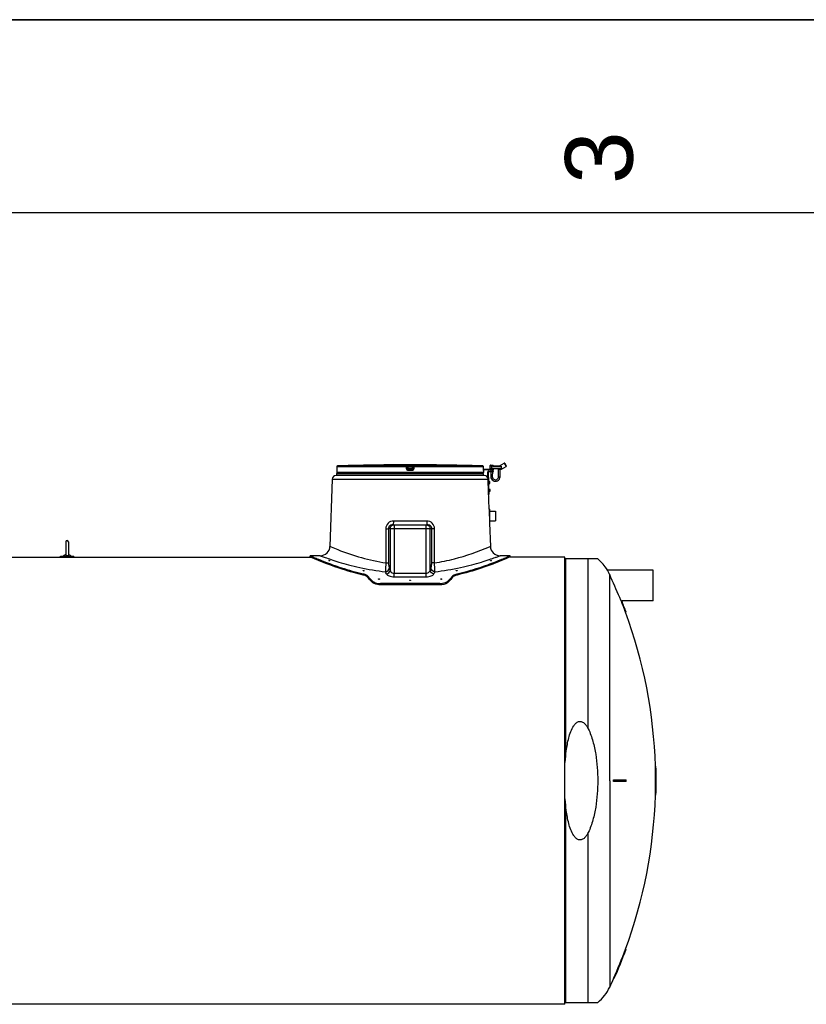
# Model space of a CAD drawing. Header units: millimetres. Extents: x 0 to 297, y 0 to 210.
# Tile 11 of 25: x 81 to 122, y 159 to 210. Entities that reach past the tile are written whole.
import ezdxf

# ---------------------------------------------------------------- set-up
doc = ezdxf.new("R2010")
doc.units = ezdxf.units.MM
doc.header["$LTSCALE"] = 16.335
doc.layers.get('0').update_dxf_attribs({"linetype": 'CONTINUOUS'})
doc.layers.add('AXES_REF', color=7, linetype='CONTINUOUS')
doc.layers.add('SURFACES', color=7, linetype='CONTINUOUS')
doc.styles.add('TEXTSTYLE_2', font='arial.ttf')

# ---------------------------------------------------------------- blocks, each defined once
blk = doc.blocks.new('MARGEA4_BL0', base_point=(148.514, 105.014))
at = {"color": 7, "linetype": 'Continuous'}
for p, q in [((297.014, 210.014), (0.014, 210.014)), ((287.014, 200.014), (10.014, 200.014))]:
    blk.add_line(p, q, dxfattribs=at)
at = {"color": 5, "linetype": 'Continuous', "style": 'TEXTSTYLE_2', "oblique": 0}
blk.add_text('3', height=3.5, rotation=90, dxfattribs=at).set_placement((113.139, 201.514))

msp = doc.modelspace()

# ---------------------------------------------------------------- linework, layer by layer
at = {"color": 7, "linetype": 'Continuous'}
for p, q in [((0, 210), (297, 210)), ((100.02, 186.972), (99.998, 186.972)), ((100.053, 186.972), (100.02, 186.972)), ((100.067, 186.973), (100.053, 186.972)), ((100.068, 186.973), (100.067, 186.973)), ((100.068, 186.973), (100.068, 186.973)), ((100.068, 186.973), (100.068, 186.973)), ((103.172, 186.973), (103.172, 186.973)), ((103.174, 186.973), (103.172, 186.973)), ((103.173, 186.973), (103.172, 186.973)), ((103.172, 186.973), (103.172, 186.973)), ((103.218, 186.972), (103.173, 186.973)), ((103.24, 186.972), (103.203, 186.972)), ((103.242, 186.972), (103.24, 186.972)), ((105.779, 186.968), (105.909, 186.965)), ((106.243, 186.939), (106.488, 187.074)), ((106.515, 187.067), (106.488, 187.074)), ((106.488, 187.074), (106.585, 186.899)), ((106.515, 187.067), (106.593, 186.927)), ((97.82, 186.682), (97.82, 186.581)), ((97.823, 186.704), (97.822, 186.697)), ((97.822, 186.697), (97.822, 186.696)), ((97.822, 186.696), (97.822, 186.694)), ((97.822, 186.694), (97.822, 186.693)), ((97.822, 186.693), (97.822, 186.692)), ((97.822, 186.692), (97.822, 186.692)), ((97.822, 186.692), (97.822, 186.691)), ((97.822, 186.691), (97.822, 186.691)), ((97.822, 186.691), (97.822, 186.691)), ((97.824, 186.729), (97.823, 186.722)), ((97.823, 186.722), (97.823, 186.716)), ((97.823, 186.716), (97.823, 186.711)), ((97.823, 186.711), (97.823, 186.706)), ((97.823, 186.706), (97.823, 186.704)), ((97.825, 186.883), (97.824, 186.761)), ((97.824, 186.761), (97.824, 186.752)), ((97.824, 186.752), (97.824, 186.744)), ((97.824, 186.744), (97.824, 186.736)), ((97.824, 186.736), (97.824, 186.729)), ((101.489, 186.819), (101.476, 186.928)), ((101.489, 186.819), (101.49, 186.816)), ((101.765, 186.928), (101.751, 186.816)), ((105.416, 186.761), (105.415, 186.883)), ((105.416, 186.761), (105.94, 186.751)), ((105.416, 186.744), (105.416, 186.761)), ((105.416, 186.731), (105.416, 186.744)), ((105.939, 186.721), (105.416, 186.731)), ((105.417, 186.726), (105.416, 186.731)), ((105.417, 186.719), (105.417, 186.726)), ((105.417, 186.713), (105.417, 186.719)), ((105.417, 186.709), (105.417, 186.713)), ((105.417, 186.705), (105.417, 186.709)), ((105.418, 186.701), (105.417, 186.705)), ((105.418, 186.699), (105.418, 186.701)), ((105.418, 186.697), (105.418, 186.699)), ((105.418, 186.695), (105.418, 186.697)), ((105.418, 186.694), (105.418, 186.695)), ((105.418, 186.693), (105.418, 186.694)), ((105.418, 186.692), (105.418, 186.693)), ((105.418, 186.691), (105.418, 186.692)), ((105.418, 186.692), (105.418, 186.692)), ((105.418, 186.691), (105.418, 186.691)), ((105.418, 186.691), (105.418, 186.691)), ((105.42, 186.682), (105.42, 186.581)), ((105.706, 184.696), (105.641, 186.621)), ((105.71, 185.463), (105.671, 186.622)), ((105.68, 186.662), (105.94, 186.671)), ((105.681, 186.632), (105.941, 186.641)), ((105.742, 186.898), (105.74, 186.795)), ((105.765, 186.765), (105.765, 186.765)), ((105.769, 186.958), (105.768, 186.941)), ((105.843, 186.94), (105.768, 186.941)), ((105.797, 186.636), (105.793, 186.374)), ((105.799, 186.724), (105.798, 186.666)), ((106.211, 186.766), (105.869, 186.773)), ((105.878, 186.639), (105.873, 186.373)), ((105.879, 186.723), (105.878, 186.669)), ((105.899, 186.945), (106.27, 186.939)), ((105.918, 186.945), (105.918, 186.955)), ((105.919, 186.722), (105.92, 186.752)), ((105.921, 186.64), (105.92, 186.67)), ((105.939, 186.721), (105.94, 186.751)), ((105.941, 186.641), (105.94, 186.671)), ((106.305, 186.745), (106.175, 186.747)), ((106.193, 186.367), (106.2, 186.747)), ((106.32, 186.764), (106.268, 186.765)), ((106.273, 186.365), (106.28, 186.745)), ((106.32, 186.764), (106.335, 186.764)), ((106.341, 186.81), (106.34, 186.767)), ((106.342, 186.879), (106.343, 186.899)), ((106.345, 186.767), (106.585, 186.899)), ((106.593, 186.927), (106.585, 186.899)), ((97.586, 186.238), (97.47, 182.764)), ((105.454, 186.431), (97.786, 186.431)), ((105.688, 186.117), (105.698, 186.117)), ((105.692, 186.007), (105.702, 186.008)), ((105.702, 186.008), (105.698, 186.117)), ((105.748, 186.112), (105.698, 186.11)), ((105.702, 186.015), (105.751, 186.017)), ((105.751, 186.017), (105.748, 186.112)), ((105.679, 185.482), (105.709, 185.483)), ((105.68, 185.462), (105.71, 185.463)), ((105.701, 185.717), (105.711, 185.718)), ((105.705, 185.607), (105.715, 185.608)), ((105.715, 185.608), (105.711, 185.718)), ((105.762, 185.712), (105.712, 185.71)), ((105.715, 185.615), (105.765, 185.617)), ((105.765, 185.617), (105.762, 185.712)), ((105.702, 184.696), (105.702, 184.331)), ((105.706, 184.696), (105.742, 184.696)), ((105.742, 183.966), (105.742, 184.696)), ((105.742, 184.581), (106.042, 184.581)), ((106.042, 184.581), (106.042, 184.081)), ((105.73, 183.966), (105.742, 183.966)), ((105.73, 183.966), (105.77, 182.764)), ((105.742, 184.081), (106.042, 184.081)), ((100.719, 183.881), (102.521, 183.881)), ((83.808, 182.998), (83.808, 182.315)), ((83.933, 182.998), (83.933, 182.315)), ((54.62, 182.211), (96.467, 182.211)), ((83.528, 182.251), (84.213, 182.251)), ((83.528, 182.211), (83.528, 182.251)), ((84.213, 182.211), (84.213, 182.251)), ((96.775, 182.281), (96.445, 182.281)), ((96.445, 182.221), (96.445, 182.281)), ((96.467, 182.211), (96.445, 182.221)), ((96.97, 182.281), (96.815, 182.281)), ((106.425, 182.281), (106.27, 182.281)), ((106.795, 182.281), (106.465, 182.281)), ((106.795, 182.221), (106.773, 182.211)), ((109.62, 182.211), (106.773, 182.211)), ((106.795, 182.221), (106.795, 182.281)), ((109.62, 159.071), (109.62, 182.211)), ((111.327, 182.116), (109.665, 182.116)), ((111.828, 181.539), (111.827, 181.539)), ((103.159, 180.845), (100.081, 180.845)), ((103.159, 180.777), (100.081, 180.777)), ((112.542, 179.941), (112.541, 179.942)), ((112.542, 179.941), (112.574, 179.941)), ((112.794, 179.366), (112.762, 179.366)), ((114.341, 171.391), (114.311, 171.391)), ((112.152, 170.691), (112.794, 170.691)), ((114.311, 170.691), (114.353, 170.691)), ((112.794, 170.591), (112.152, 170.591)), ((114.353, 170.591), (114.311, 170.591)), ((114.341, 169.891), (114.311, 169.891)), ((112.794, 161.916), (112.762, 161.916)), ((112.185, 160.416), (112.152, 160.416)), ((109.62, 159.071), (54.62, 159.071)), ((109.665, 159.166), (111.327, 159.166))]:
    msp.add_line(p, q, dxfattribs=at)
at = {"color": 9, "linetype": 'Continuous'}
for p, q in [((100.068, 186.973), (100.068, 186.973)), ((101.426, 186.932), (101.426, 186.972)), ((101.496, 186.973), (101.496, 186.922)), ((101.496, 186.973), (101.744, 186.973)), ((101.744, 186.973), (101.744, 186.922)), ((101.814, 186.972), (101.814, 186.932)), ((103.172, 186.973), (103.172, 186.973)), ((97.821, 186.682), (97.82, 186.682)), ((105.42, 186.581), (97.82, 186.581)), ((97.825, 186.882), (97.824, 186.77)), ((97.824, 186.77), (97.824, 186.77)), ((97.824, 186.77), (97.824, 186.77)), ((97.824, 186.77), (97.824, 186.77)), ((97.825, 186.883), (97.825, 186.882)), ((101.423, 186.882), (97.825, 186.882)), ((101.426, 186.932), (97.874, 186.932)), ((101.438, 186.77), (101.423, 186.882)), ((101.476, 186.888), (101.476, 186.928)), ((101.49, 186.776), (101.476, 186.888)), ((101.49, 186.776), (101.49, 186.816)), ((101.509, 186.822), (101.496, 186.922)), ((101.496, 186.922), (101.744, 186.922)), ((101.509, 186.822), (101.731, 186.822)), ((101.509, 186.816), (101.509, 186.822)), ((101.702, 186.682), (101.538, 186.682)), ((101.539, 186.771), (101.701, 186.771)), ((101.539, 186.771), (101.539, 186.732)), ((101.701, 186.732), (101.539, 186.732)), ((101.701, 186.732), (101.701, 186.771)), ((101.744, 186.922), (101.731, 186.822)), ((101.731, 186.822), (101.731, 186.816)), ((101.731, 186.822), (101.731, 186.816)), ((101.765, 186.888), (101.751, 186.776)), ((101.751, 186.816), (101.751, 186.776)), ((101.765, 186.928), (101.765, 186.888)), ((101.817, 186.882), (101.803, 186.77)), ((105.366, 186.932), (101.814, 186.932)), ((105.415, 186.882), (101.817, 186.882)), ((105.415, 186.882), (105.415, 186.883)), ((105.416, 186.77), (105.415, 186.882)), ((105.416, 186.77), (105.416, 186.77)), ((105.416, 186.77), (105.416, 186.77)), ((105.416, 186.77), (105.416, 186.77)), ((105.416, 186.731), (105.416, 186.761)), ((105.42, 186.682), (105.419, 186.682)), ((106.34, 186.784), (105.74, 186.795)), ((105.742, 186.898), (106.342, 186.887)), ((105.757, 186.775), (105.84, 186.774)), ((105.915, 186.762), (105.765, 186.765)), ((105.84, 186.764), (105.765, 186.765)), ((105.769, 186.958), (105.918, 186.955)), ((105.84, 186.764), (105.843, 186.94)), ((105.869, 186.773), (105.84, 186.774)), ((105.865, 186.763), (105.84, 186.764)), ((106.315, 186.754), (106.165, 186.757)), ((106.268, 186.765), (106.211, 186.766)), ((106.322, 186.868), (106.32, 186.764)), ((106.322, 186.868), (106.342, 186.879)), ((106.34, 186.767), (106.345, 186.767)), ((97.586, 186.238), (105.654, 186.238)), ((105.748, 186.111), (105.698, 186.109)), ((105.7, 186.064), (105.75, 186.065)), ((105.7, 186.062), (105.75, 186.063)), ((105.701, 186.016), (105.751, 186.018)), ((105.873, 186.373), (105.793, 186.374)), ((106.193, 186.367), (106.273, 186.365)), ((105.762, 185.711), (105.712, 185.709)), ((105.713, 185.664), (105.763, 185.665)), ((105.713, 185.662), (105.763, 185.663)), ((105.715, 185.616), (105.765, 185.618)), ((102.479, 184.074), (100.761, 184.074)), ((100.357, 183.674), (100.36, 183.181)), ((100.591, 183.681), (100.493, 183.681)), ((100.493, 183.681), (100.496, 183.181)), ((100.591, 183.681), (102.748, 183.681)), ((100.591, 183.681), (100.591, 181.521)), ((100.788, 183.881), (100.788, 183.681)), ((100.788, 183.681), (100.788, 181.373)), ((102.452, 183.681), (102.452, 183.881)), ((102.452, 181.373), (102.452, 183.681)), ((102.649, 181.521), (102.649, 183.681)), ((102.744, 183.181), (102.748, 183.681)), ((102.88, 183.181), (102.883, 183.674)), ((100.36, 183.181), (100.367, 181.914)), ((100.496, 183.181), (100.504, 181.921)), ((102.736, 181.921), (102.744, 183.181)), ((102.873, 181.914), (102.88, 183.181)), ((97.47, 182.764), (97.527, 182.739)), ((105.719, 182.742), (105.77, 182.764)), ((100.367, 181.914), (100.351, 181.59)), ((102.889, 181.59), (102.873, 181.914)), ((109.665, 182.116), (109.665, 171.846)), ((110.84, 173.316), (110.84, 182.116)), ((100.788, 181.373), (102.452, 181.373)), ((100.788, 181.192), (100.788, 181.373)), ((102.452, 181.192), (102.452, 181.373)), ((99.194, 181.346), (99.194, 181.281)), ((99.42, 181.237), (99.42, 181.171)), ((99.62, 181.007), (99.62, 180.94)), ((100.788, 181.192), (102.452, 181.192)), ((103.62, 181.007), (103.62, 180.94)), ((103.82, 181.237), (103.82, 181.171)), ((104.046, 181.346), (104.046, 181.281)), ((111.947, 170.641), (111.947, 181.301)), ((100.081, 180.845), (100.081, 180.777)), ((103.159, 180.845), (103.159, 180.777)), ((109.665, 169.436), (109.665, 159.166)), ((110.84, 159.166), (110.84, 167.966))]:
    msp.add_line(p, q, dxfattribs=at)
at = {"color": 7, "linetype": 'Continuous'}
for points in [[(97.822, 186.691), (97.822, 186.691), (97.822, 186.691)], [(105.418, 186.691), (105.418, 186.691), (105.418, 186.691)]]:
    msp.add_lwpolyline(points, dxfattribs=at)
at = {"color": 9, "linetype": 'Continuous'}
for points in [[(97.47, 182.764), (97.472, 182.763), (97.482, 182.759), (97.5, 182.751), (97.527, 182.739)], [(105.74, 182.751), (105.758, 182.759), (105.768, 182.763), (105.77, 182.764)]]:
    msp.add_lwpolyline(points, dxfattribs=at)
at = {"color": 7, "linetype": 'Continuous'}
for centre, radius, start, end in [((101.62, 42.556), 144.425, 90.64358, 91.48637), ((100.068, 186.923), 0.05, 90.7578, 93.485), ((100.068, 186.923), 0.05, 90.763, 91.1272), ((101.62, 42.556), 144.425, 89.3842, 90.6158), ((103.172, 186.923), 0.05, 88.8744, 89.2384), ((103.172, 186.923), 0.05, 86.515, 89.2436), ((101.62, 42.556), 144.425, 88.51363, 89.35642), ((105.779, 186.958), 0.01, 88.9272, 178.9272), ((105.908, 186.955), 0.01, 358.9272, 88.9272), ((97.87, 186.682), 0.05, 162.6494, 180), ((97.87, 186.581), 0.05, 180, 270), ((97.875, 186.882), 0.05, 91.4864, 179.6295), ((105.365, 186.882), 0.05, 0.3712, 88.5136), ((105.37, 186.581), 0.05, 270, 360), ((105.37, 186.682), 0.05, 0, 17.3509), ((105.681, 186.622), 0.04, 91.9184, 181.9184), ((105.681, 186.622), 0.01, 91.9184, 181.9184), ((105.76, 186.795), 0.02, 178.9272, 259.3331), ((105.792, 186.897), 0.05, 118.9272, 178.9272), ((105.755, 186.765), 0.01, 358.9272, 79.3331), ((105.775, 186.765), 0.01, 178.9272, 268.9272), ((105.905, 186.762), 0.01, 268.9272, 358.9272), ((105.925, 186.762), 0.01, 88.9272, 178.9272), ((106.155, 186.757), 0.01, 358.9272, 88.9272), ((106.175, 186.757), 0.01, 178.9272, 268.9272), ((106.305, 186.755), 0.01, 268.9272, 358.9272), ((106.325, 186.754), 0.01, 88.9272, 178.9272), ((106.32, 186.784), 0.02, 268.9272, 358.9272), ((106.335, 186.784), 0.02, 268.9284, 298.9282), ((97.786, 186.231), 0.2, 90, 178.0816), ((105.454, 186.231), 0.2, 1.9184, 90), ((106.033, 186.37), 0.24, 178.9272, 358.9272), ((106.033, 186.37), 0.16, 178.9272, 358.9272), ((83.87, 182.998), 0.0625, 0, 180), ((96.97, 182.781), 0.5, 270, 358.0816), ((106.27, 182.781), 0.5, 181.9184, 270), ((83.87, 182.106), 0.25, 104.4809, 144.5496), ((83.87, 182.106), 0.25, 35.4504, 75.5191), ((99.864, 181.22), 0.324, 229.0642, 230.3544), ((103.376, 181.22), 0.324, 309.6129, 310.9409), ((89.149, 170.641), 25.173, 20.2792, 21.6798), ((89.149, 170.641), 25.203, 20.254, 21.6527), ((89.149, 170.641), 25.173, 0.1138, 1.7073), ((89.149, 170.641), 25.203, 0.1137, 1.7052), ((89.149, 170.641), 23.003, 359.8755, 0.1245), ((89.149, 170.641), 23.036, 359.8756, 0.1244), ((89.149, 170.641), 23.645, 359.8788, 0.1212), ((89.149, 170.641), 25.162, 359.8861, 0.1139), ((89.149, 170.641), 25.192, 359.8863, 0.1137), ((89.149, 170.641), 25.173, 358.2927, 359.8862), ((89.149, 170.641), 25.203, 358.2948, 359.8863), ((89.149, 170.641), 25.173, 336.0348, 339.7208), ((89.149, 170.641), 25.203, 336.0651, 339.746)]:
    msp.add_arc(centre, radius, start, end, dxfattribs=at)
at = {"color": 9, "linetype": 'Continuous'}
for centre, radius, start, end in [((97.871, 186.682), 0.0501, 170.9318, 179.9938), ((97.871, 186.682), 0.05, 168.2575, 170.9244), ((97.875, 186.882), 0.0501, 177.7324, 179.6297), ((97.875, 186.882), 0.05, 179.6299, 180), ((97.875, 186.882), 0.0502, 92.7422, 110.7828), ((97.875, 186.882), 0.0498, 91.4906, 92.6867), ((105.365, 186.882), 0.0499, 87.3829, 88.5096), ((105.365, 186.882), 0.0501, 70.3417, 87.3353), ((105.365, 186.882), 0.0501, 1.1352, 2.2677), ((105.365, 186.882), 0.05, 0.0003, 1.1352), ((107.423, 186.782), 2.007, 180.3484, 180.5932), ((105.369, 186.682), 0.05, 9.0756, 11.7425), ((105.369, 186.682), 0.0501, 0.0062, 9.0682), ((96.055, 179.526), 4.702, 22.6614, 24.1687), ((96.125, 179.688), 4.827, 22.317, 23.8068), ((107.115, 179.688), 4.827, 156.1932, 157.683), ((107.185, 179.526), 4.702, 155.8311, 157.3384)]:
    msp.add_arc(centre, radius, start, end, dxfattribs=at)
at = {"color": 7, "linetype": 'Continuous'}
for centre, major_axis, start_param, end_param in [((97.392, 170.641), (0, 11.64), 5.811033, 5.856375), ((97.392, 170.641), (0, 11.58), -0.4748, -0.429168), ((105.848, 170.641), (0, 11.64), 0.426811, 0.472152), ((105.848, 170.641), (0, 11.58), 0.429168, 0.4748)]:
    msp.add_ellipse(centre, major_axis=major_axis, ratio=0.420776, start_param=start_param, end_param=end_param, dxfattribs=at)
at = {"color": 9, "linetype": 'Continuous'}
for points, knots in [([(101.426, 186.972), (101.426, 186.972), (101.429, 186.971), (101.432, 186.972), (101.439, 186.972), (101.447, 186.972), (101.458, 186.972), (101.474, 186.973), (101.487, 186.973), (101.496, 186.973)], [0, 0, 0, 0, 0.019479, 0.076791, 0.169668, 0.294386, 0.446011, 0.618643, 1, 1, 1, 1]), ([(101.426, 186.972), (101.438, 186.972), (101.462, 186.963), (101.474, 186.94), (101.476, 186.928)], [0, 0, 0, 0, 0.50001, 1, 1, 1, 1]), ([(101.744, 186.973), (101.753, 186.973), (101.766, 186.973), (101.782, 186.972), (101.793, 186.972), (101.801, 186.972), (101.808, 186.972), (101.811, 186.971), (101.814, 186.972), (101.814, 186.972)], [0, 0, 0, 0, 0.381355, 0.553987, 0.705611, 0.83033, 0.923208, 0.98052, 1, 1, 1, 1]), ([(101.814, 186.972), (101.802, 186.972), (101.778, 186.963), (101.766, 186.94), (101.765, 186.928)], [0, 0, 0, 0, 0.50001, 1, 1, 1, 1]), ([(97.822, 186.692), (97.822, 186.69), (97.822, 186.686), (97.821, 186.683), (97.821, 186.682), (97.821, 186.682)], [0, 0, 0, 0, 0.741637, 0.931619, 1, 1, 1, 1]), ([(97.824, 186.77), (97.824, 186.762), (97.824, 186.736), (97.823, 186.71), (97.822, 186.692)], [0, 0, 0, 0, 0.311134, 1, 1, 1, 1]), ([(97.857, 186.929), (97.848, 186.926), (97.832, 186.913), (97.826, 186.894), (97.825, 186.884)], [0, 0, 0, 0, 0.499815, 1, 1, 1, 1]), ([(101.423, 186.882), (101.423, 186.889), (101.423, 186.9), (101.424, 186.914), (101.424, 186.923), (101.425, 186.928), (101.425, 186.93), (101.425, 186.932), (101.426, 186.932)], [0, 0, 0, 0, 0.375509, 0.695843, 0.820139, 0.914148, 0.974528, 1, 1, 1, 1]), ([(101.423, 186.882), (101.43, 186.883), (101.442, 186.885), (101.457, 186.886), (101.466, 186.887), (101.471, 186.888), (101.474, 186.888), (101.475, 186.889), (101.476, 186.888)], [0, 0, 0, 0, 0.377974, 0.702768, 0.828238, 0.921902, 0.979938, 1, 1, 1, 1]), ([(101.426, 186.932), (101.438, 186.932), (101.462, 186.923), (101.474, 186.9), (101.476, 186.888)], [0, 0, 0, 0, 0.500055, 1, 1, 1, 1]), ([(101.49, 186.776), (101.489, 186.776), (101.488, 186.776), (101.485, 186.776), (101.48, 186.775), (101.471, 186.774), (101.456, 186.772), (101.444, 186.771), (101.438, 186.77)], [0, 0, 0, 0, 0.020038, 0.078019, 0.171603, 0.296994, 0.621732, 1, 1, 1, 1]), ([(101.538, 186.682), (101.514, 186.682), (101.465, 186.7), (101.441, 186.746), (101.438, 186.77)], [0, 0, 0, 0, 0.500213, 1, 1, 1, 1]), ([(101.476, 186.928), (101.476, 186.929), (101.479, 186.926), (101.482, 186.927), (101.489, 186.924), (101.494, 186.923), (101.496, 186.922)], [0, 0, 0, 0, 0.081427, 0.307017, 0.629699, 1, 1, 1, 1]), ([(101.489, 186.819), (101.489, 186.82), (101.492, 186.819), (101.495, 186.821), (101.502, 186.821), (101.506, 186.822), (101.509, 186.822)], [0, 0, 0, 0, 0.076481, 0.292975, 0.616687, 1, 1, 1, 1]), ([(101.49, 186.816), (101.49, 186.815), (101.492, 186.815), (101.496, 186.815), (101.502, 186.815), (101.507, 186.816), (101.509, 186.816)], [0, 0, 0, 0, 0.086224, 0.30226, 0.62231, 1, 1, 1, 1]), ([(101.49, 186.816), (101.491, 186.803), (101.504, 186.78), (101.528, 186.772), (101.539, 186.771)], [0, 0, 0, 0, 0.521741, 1, 1, 1, 1]), ([(101.539, 186.732), (101.527, 186.732), (101.503, 186.741), (101.491, 186.764), (101.49, 186.776)], [0, 0, 0, 0, 0.499966, 1, 1, 1, 1]), ([(101.539, 186.771), (101.532, 186.772), (101.514, 186.785), (101.51, 186.804), (101.509, 186.816)], [0, 0, 0, 0, 0.396195, 1, 1, 1, 1]), ([(101.539, 186.732), (101.539, 186.732), (101.539, 186.73), (101.539, 186.727), (101.539, 186.723), (101.538, 186.714), (101.538, 186.7), (101.538, 186.688), (101.538, 186.682)], [0, 0, 0, 0, 0.023923, 0.083888, 0.177841, 0.302323, 0.623442, 1, 1, 1, 1]), ([(101.701, 186.771), (101.712, 186.772), (101.737, 186.78), (101.749, 186.803), (101.751, 186.816)], [0, 0, 0, 0, 0.478258, 1, 1, 1, 1]), ([(101.731, 186.816), (101.73, 186.804), (101.726, 186.785), (101.708, 186.772), (101.701, 186.771)], [0, 0, 0, 0, 0.603805, 1, 1, 1, 1]), ([(101.751, 186.776), (101.749, 186.764), (101.737, 186.741), (101.713, 186.732), (101.701, 186.732)], [0, 0, 0, 0, 0.500036, 1, 1, 1, 1]), ([(101.701, 186.732), (101.701, 186.732), (101.701, 186.73), (101.701, 186.727), (101.701, 186.723), (101.702, 186.714), (101.702, 186.7), (101.702, 186.688), (101.702, 186.682)], [0, 0, 0, 0, 0.023922, 0.083888, 0.177841, 0.302322, 0.623442, 1, 1, 1, 1]), ([(101.803, 186.77), (101.8, 186.746), (101.775, 186.7), (101.726, 186.682), (101.702, 186.682)], [0, 0, 0, 0, 0.499788, 1, 1, 1, 1]), ([(101.731, 186.822), (101.734, 186.822), (101.738, 186.821), (101.745, 186.821), (101.748, 186.819), (101.751, 186.82), (101.751, 186.819)], [0, 0, 0, 0, 0.381817, 0.705777, 0.922823, 1, 1, 1, 1]), ([(101.731, 186.816), (101.733, 186.816), (101.738, 186.815), (101.744, 186.815), (101.748, 186.815), (101.75, 186.815), (101.751, 186.816)], [0, 0, 0, 0, 0.37769, 0.69774, 0.913776, 1, 1, 1, 1]), ([(101.744, 186.922), (101.746, 186.923), (101.751, 186.924), (101.758, 186.927), (101.761, 186.926), (101.765, 186.929), (101.765, 186.928)], [0, 0, 0, 0, 0.369625, 0.692436, 0.918242, 1, 1, 1, 1]), ([(101.751, 186.776), (101.751, 186.776), (101.752, 186.776), (101.755, 186.776), (101.76, 186.775), (101.769, 186.774), (101.784, 186.772), (101.796, 186.771), (101.803, 186.77)], [0, 0, 0, 0, 0.020038, 0.078019, 0.171603, 0.296994, 0.621732, 1, 1, 1, 1]), ([(101.814, 186.932), (101.802, 186.932), (101.778, 186.923), (101.766, 186.9), (101.765, 186.888)], [0, 0, 0, 0, 0.500055, 1, 1, 1, 1]), ([(101.765, 186.888), (101.765, 186.889), (101.766, 186.888), (101.769, 186.888), (101.774, 186.887), (101.784, 186.886), (101.798, 186.885), (101.81, 186.883), (101.817, 186.882)], [0, 0, 0, 0, 0.020062, 0.078098, 0.171762, 0.297232, 0.622026, 1, 1, 1, 1]), ([(101.814, 186.932), (101.815, 186.932), (101.815, 186.93), (101.815, 186.928), (101.816, 186.923), (101.816, 186.914), (101.817, 186.9), (101.817, 186.889), (101.817, 186.882)], [0, 0, 0, 0, 0.025483, 0.085909, 0.179909, 0.304213, 0.62455, 1, 1, 1, 1]), ([(105.415, 186.884), (105.415, 186.894), (105.408, 186.914), (105.391, 186.926), (105.382, 186.929)], [0, 0, 0, 0, 0.500197, 1, 1, 1, 1]), ([(105.418, 186.692), (105.418, 186.695), (105.417, 186.708), (105.417, 186.721), (105.416, 186.731)], [0, 0, 0, 0, 0.186892, 1, 1, 1, 1]), ([(105.419, 186.682), (105.419, 186.682), (105.419, 186.683), (105.418, 186.686), (105.418, 186.69), (105.418, 186.692)], [0, 0, 0, 0, 0.068381, 0.258363, 1, 1, 1, 1]), ([(105.869, 186.773), (105.868, 186.773), (105.866, 186.768), (105.865, 186.765), (105.865, 186.763)], [0, 0, 0, 0, 0.346149, 1, 1, 1, 1]), ([(106.211, 186.766), (106.213, 186.766), (106.214, 186.762), (106.215, 186.759), (106.214, 186.756)], [0, 0, 0, 0, 0.346151, 1, 1, 1, 1]), ([(106.265, 186.755), (106.257, 186.756), (106.24, 186.757), (106.223, 186.756), (106.214, 186.756)], [0, 0, 0, 0, 0.5, 1, 1, 1, 1]), ([(106.269, 186.765), (106.267, 186.765), (106.265, 186.761), (106.265, 186.758), (106.265, 186.755)], [0, 0, 0, 0, 0.346148, 1, 1, 1, 1]), ([(100.761, 184.074), (100.659, 184.074), (100.446, 183.991), (100.356, 183.778), (100.357, 183.674)], [0, 0, 0, 0, 0.496438, 1, 1, 1, 1]), ([(100.761, 184.074), (100.761, 184.028), (100.754, 183.977), (100.74, 183.881), (100.719, 183.881)], [0, 0, 0, 0, 0.684996, 1, 1, 1, 1]), ([(102.479, 184.074), (102.479, 184.028), (102.486, 183.977), (102.5, 183.881), (102.521, 183.881)], [0, 0, 0, 0, 0.684996, 1, 1, 1, 1]), ([(102.883, 183.674), (102.884, 183.778), (102.794, 183.991), (102.581, 184.074), (102.479, 184.074)], [0, 0, 0, 0, 0.503565, 1, 1, 1, 1]), ([(100.357, 183.674), (100.373, 183.675), (100.418, 183.676), (100.464, 183.675), (100.493, 183.681)], [0, 0, 0, 0, 0.358791, 1, 1, 1, 1]), ([(100.719, 183.881), (100.667, 183.881), (100.554, 183.85), (100.492, 183.738), (100.493, 183.681)], [0, 0, 0, 0, 0.477231, 1, 1, 1, 1]), ([(100.591, 183.681), (100.591, 183.731), (100.632, 183.836), (100.737, 183.881), (100.788, 183.881)], [0, 0, 0, 0, 0.49857, 1, 1, 1, 1]), ([(102.452, 183.881), (102.502, 183.881), (102.607, 183.837), (102.649, 183.732), (102.649, 183.681)], [0, 0, 0, 0, 0.493098, 1, 1, 1, 1]), ([(102.748, 183.681), (102.748, 183.737), (102.686, 183.849), (102.573, 183.881), (102.521, 183.881)], [0, 0, 0, 0, 0.51746, 1, 1, 1, 1]), ([(102.883, 183.674), (102.867, 183.675), (102.822, 183.676), (102.776, 183.675), (102.748, 183.681)], [0, 0, 0, 0, 0.358789, 1, 1, 1, 1]), ([(97.527, 182.739), (97.641, 182.69), (98.552, 182.312), (99.513, 182.035), (100.367, 181.914)], [0, 0, 0, 0, 0.125351, 1, 1, 1, 1]), ([(102.873, 181.914), (103.222, 181.963), (104.195, 182.158), (105.134, 182.49), (105.72, 182.742)], [0, 0, 0, 0, 0.356028, 1, 1, 1, 1]), ([(96.97, 182.281), (96.975, 182.284), (96.997, 182.264), (97.044, 182.258), (97.123, 182.223), (97.286, 182.168), (97.559, 182.072), (97.961, 181.944), (98.455, 181.803), (99.254, 181.608), (99.896, 181.5), (100.345, 181.451)], [0, 0, 0, 0, 0.004894, 0.019493, 0.043588, 0.076841, 0.169005, 0.291814, 0.440724, 0.611277, 1, 1, 1, 1]), ([(100.367, 181.914), (100.383, 181.914), (100.429, 181.916), (100.475, 181.914), (100.504, 181.921)], [0, 0, 0, 0, 0.358612, 1, 1, 1, 1]), ([(100.504, 181.921), (100.504, 181.89), (100.509, 181.795), (100.516, 181.696), (100.542, 181.637)], [0, 0, 0, 0, 0.321754, 1, 1, 1, 1]), ([(102.698, 181.637), (102.705, 181.651), (102.73, 181.744), (102.735, 181.841), (102.736, 181.921)], [0, 0, 0, 0, 0.164789, 1, 1, 1, 1]), ([(102.873, 181.914), (102.857, 181.914), (102.811, 181.916), (102.765, 181.914), (102.736, 181.921)], [0, 0, 0, 0, 0.358618, 1, 1, 1, 1]), ([(102.895, 181.451), (103.344, 181.5), (103.987, 181.609), (104.783, 181.802), (105.284, 181.947), (105.667, 182.064), (106.014, 182.195), (106.111, 182.211), (106.287, 182.295), (106.27, 182.281)], [0, 0, 0, 0, 0.388724, 0.559278, 0.708188, 0.830997, 0.923161, 0.980508, 1, 1, 1, 1]), ([(100.351, 181.59), (100.35, 181.576), (100.348, 181.529), (100.346, 181.483), (100.345, 181.451)], [0, 0, 0, 0, 0.310477, 1, 1, 1, 1]), ([(100.591, 181.521), (100.595, 181.503), (100.626, 181.423), (100.721, 181.373), (100.788, 181.373)], [0, 0, 0, 0, 0.213403, 1, 1, 1, 1]), ([(102.452, 181.373), (102.478, 181.373), (102.564, 181.388), (102.637, 181.463), (102.649, 181.521)], [0, 0, 0, 0, 0.304678, 1, 1, 1, 1]), ([(102.895, 181.451), (102.895, 181.46), (102.894, 181.506), (102.891, 181.553), (102.889, 181.59)], [0, 0, 0, 0, 0.186467, 1, 1, 1, 1]), ([(100.394, 181.338), (100.415, 181.286), (100.56, 181.21), (100.699, 181.192), (100.788, 181.192)], [0, 0, 0, 0, 0.386049, 1, 1, 1, 1]), ([(102.452, 181.192), (102.541, 181.192), (102.68, 181.21), (102.825, 181.286), (102.846, 181.338)], [0, 0, 0, 0, 0.613952, 1, 1, 1, 1])]:
    msp.add_open_spline(points, degree=3, knots=knots, dxfattribs=at)
at = {"color": 7, "linetype": 'Continuous'}
for points, knots in [([(105.899, 186.945), (105.891, 186.946), (105.872, 186.942), (105.853, 186.94), (105.843, 186.94)], [0, 0, 0, 0, 0.453105, 1, 1, 1, 1]), ([(106.27, 186.939), (106.276, 186.938), (106.304, 186.934), (106.327, 186.914), (106.343, 186.899)], [0, 0, 0, 0, 0.223018, 1, 1, 1, 1]), ([(106.322, 186.868), (106.324, 186.863), (106.333, 186.845), (106.341, 186.825), (106.341, 186.81)], [0, 0, 0, 0, 0.2671, 1, 1, 1, 1]), ([(83.87, 182.274), (83.854, 182.274), (83.826, 182.28), (83.808, 182.305), (83.808, 182.315)], [0, 0, 0, 0, 0.606644, 1, 1, 1, 1]), ([(83.933, 182.315), (83.933, 182.305), (83.914, 182.28), (83.886, 182.274), (83.87, 182.274)], [0, 0, 0, 0, 0.393218, 1, 1, 1, 1]), ([(96.445, 182.281), (96.433, 182.294), (96.566, 182.217), (96.644, 182.2), (96.914, 182.076), (97.217, 181.958), (97.62, 181.805), (98.277, 181.582), (98.814, 181.432), (99.194, 181.346)], [0, 0, 0, 0, 0.018365, 0.072723, 0.161037, 0.280362, 0.427326, 0.598466, 1, 1, 1, 1]), ([(99.194, 181.281), (98.843, 181.361), (97.915, 181.616), (97.017, 181.966), (96.467, 182.211)], [0, 0, 0, 0, 0.373798, 1, 1, 1, 1]), ([(104.046, 181.346), (104.426, 181.432), (104.963, 181.582), (105.62, 181.805), (106.023, 181.958), (106.326, 182.076), (106.597, 182.2), (106.674, 182.217), (106.807, 182.294), (106.795, 182.281)], [0, 0, 0, 0, 0.401534, 0.572674, 0.719638, 0.838963, 0.927277, 0.981635, 1, 1, 1, 1]), ([(106.773, 182.211), (106.68, 182.17), (105.8, 181.786), (104.884, 181.472), (104.046, 181.281)], [0, 0, 0, 0, 0.105876, 1, 1, 1, 1]), ([(111.947, 181.301), (111.933, 181.334), (111.895, 181.414), (111.854, 181.493), (111.828, 181.539)], [0, 0, 0, 0, 0.400716, 1, 1, 1, 1]), ([(99.194, 181.346), (99.218, 181.34), (99.299, 181.318), (99.38, 181.28), (99.42, 181.237)], [0, 0, 0, 0, 0.301019, 1, 1, 1, 1]), ([(99.42, 181.171), (99.409, 181.183), (99.343, 181.238), (99.259, 181.266), (99.194, 181.281)], [0, 0, 0, 0, 0.201563, 1, 1, 1, 1]), ([(99.62, 181.007), (99.625, 181.002), (99.635, 180.991), (99.646, 180.98), (99.652, 180.975)], [0, 0, 0, 0, 0.485011, 1, 1, 1, 1]), ([(100.081, 180.777), (100.031, 180.777), (99.868, 180.791), (99.693, 180.851), (99.62, 180.94)], [0, 0, 0, 0, 0.304439, 1, 1, 1, 1]), ([(99.657, 180.971), (99.681, 180.951), (99.808, 180.872), (99.962, 180.845), (100.081, 180.845)], [0, 0, 0, 0, 0.20367, 1, 1, 1, 1]), ([(103.159, 180.845), (103.202, 180.845), (103.35, 180.856), (103.501, 180.903), (103.583, 180.97)], [0, 0, 0, 0, 0.290548, 1, 1, 1, 1]), ([(103.62, 180.94), (103.6, 180.916), (103.47, 180.809), (103.293, 180.777), (103.159, 180.777)], [0, 0, 0, 0, 0.191187, 1, 1, 1, 1]), ([(103.588, 180.975), (103.594, 180.98), (103.605, 180.991), (103.615, 181.002), (103.62, 181.007)], [0, 0, 0, 0, 0.514982, 1, 1, 1, 1]), ([(103.82, 181.237), (103.832, 181.249), (103.897, 181.304), (103.981, 181.331), (104.046, 181.346)], [0, 0, 0, 0, 0.201333, 1, 1, 1, 1]), ([(104.046, 181.281), (104.022, 181.275), (103.941, 181.253), (103.86, 181.214), (103.82, 181.171)], [0, 0, 0, 0, 0.30086, 1, 1, 1, 1]), ([(112.541, 179.942), (112.516, 180), (112.32, 180.454), (112.122, 180.907), (111.947, 181.301)], [0, 0, 0, 0, 0.127175, 1, 1, 1, 1]), ([(109.665, 171.846), (109.686, 172.072), (109.728, 172.41), (109.823, 172.854), (109.923, 173.18), (110.046, 173.438), (110.189, 173.615), (110.311, 173.695), (110.425, 173.71), (110.538, 173.687), (110.656, 173.601), (110.76, 173.467), (110.815, 173.367), (110.84, 173.316)], [0, 0, 0, 0, 0.250391, 0.375603, 0.500775, 0.625756, 0.688244, 0.750356, 0.781544, 0.812739, 0.87492, 0.937423, 1, 1, 1, 1]), ([(110.84, 173.316), (110.939, 173.111), (111.092, 172.678), (111.28, 171.784), (111.327, 171.097), (111.327, 170.641)], [0, 0, 0, 0, 0.249926, 0.500034, 1, 1, 1, 1]), ([(111.327, 170.641), (111.327, 170.185), (111.28, 169.498), (111.092, 168.604), (110.939, 168.171), (110.84, 167.966)], [0, 0, 0, 0, 0.499966, 0.750074, 1, 1, 1, 1]), ([(110.84, 167.966), (110.815, 167.915), (110.76, 167.815), (110.656, 167.681), (110.538, 167.595), (110.425, 167.572), (110.311, 167.587), (110.189, 167.667), (110.046, 167.844), (109.923, 168.102), (109.823, 168.428), (109.728, 168.872), (109.686, 169.21), (109.665, 169.436)], [0, 0, 0, 0, 0.062577, 0.12508, 0.187261, 0.218456, 0.249644, 0.311756, 0.374244, 0.499225, 0.624397, 0.749609, 1, 1, 1, 1])]:
    msp.add_open_spline(points, degree=3, knots=knots, dxfattribs=at)
at = {"color": 9, "linetype": 'Continuous'}
for points in [[(106.34, 186.767), (106.337, 186.765), (106.333, 186.764), (106.331, 186.765)], [(100.345, 181.451), (100.435, 181.457), (100.536, 181.547), (100.542, 181.637)], [(100.394, 181.338), (100.484, 181.343), (100.584, 181.432), (100.591, 181.521)], [(102.846, 181.338), (102.757, 181.343), (102.656, 181.432), (102.649, 181.521)], [(102.895, 181.451), (102.805, 181.457), (102.704, 181.547), (102.698, 181.637)]]:
    msp.add_open_spline(points, degree=3, dxfattribs=at)
at = {"color": 7, "linetype": 'Continuous'}
for points in [[(109.62, 171.399), (109.636, 171.548), (109.652, 171.697), (109.665, 171.846)], [(109.665, 169.436), (109.652, 169.585), (109.636, 169.734), (109.62, 169.883)]]:
    msp.add_open_spline(points, degree=3, dxfattribs=at)
at = {"layer": 'AXES_REF', "color": 7, "linetype": 'Continuous'}
for p, q in [((97.82, 186.531), (105.42, 186.531)), ((97.82, 186.431), (97.82, 186.531)), ((105.42, 186.431), (105.42, 186.531)), ((96.776, 182.281), (96.775, 182.281)), ((96.815, 182.281), (96.776, 182.281)), ((106.426, 182.281), (106.425, 182.281)), ((106.465, 182.281), (106.426, 182.281)), ((114.188, 181.539), (111.827, 181.539)), ((114.188, 179.939), (114.188, 181.539)), ((114.188, 179.939), (112.575, 179.939))]:
    msp.add_line(p, q, dxfattribs=at)
at = {"layer": 'AXES_REF', "color": 9, "linetype": 'Continuous'}
msp.add_line((111.947, 170.641), (111.947, 159.966), dxfattribs=at)
at = {"layer": 'AXES_REF', "color": 7, "linetype": 'Continuous'}
for points in [[(97.416, 182.028), (97.417, 182.029), (97.418, 182.03), (97.419, 182.031), (97.421, 182.031), (97.423, 182.032), (97.426, 182.032), (97.429, 182.033), (97.432, 182.033), (97.436, 182.033), (97.44, 182.033), (97.443, 182.033), (97.447, 182.033), (97.45, 182.033), (97.454, 182.033), (97.457, 182.032), (97.46, 182.032), (97.462, 182.031), (97.464, 182.031), (97.465, 182.03), (97.466, 182.029), (97.466, 182.028)], [(97.466, 182.028), (97.466, 182.027), (97.465, 182.027), (97.464, 182.026), (97.462, 182.025), (97.46, 182.025), (97.457, 182.024), (97.454, 182.024), (97.451, 182.023), (97.447, 182.023), (97.443, 182.023), (97.44, 182.023), (97.436, 182.023), (97.433, 182.023), (97.429, 182.024), (97.426, 182.024), (97.423, 182.025), (97.421, 182.025), (97.419, 182.026), (97.418, 182.027), (97.417, 182.027), (97.416, 182.028)], [(105.774, 182.028), (105.774, 182.029), (105.775, 182.03), (105.776, 182.031), (105.778, 182.031), (105.78, 182.032), (105.783, 182.032), (105.786, 182.033), (105.79, 182.033), (105.793, 182.033), (105.797, 182.033), (105.8, 182.033), (105.804, 182.033), (105.808, 182.033), (105.811, 182.033), (105.814, 182.032), (105.817, 182.032), (105.819, 182.031), (105.821, 182.031), (105.822, 182.03), (105.823, 182.029), (105.824, 182.028)], [(105.824, 182.028), (105.823, 182.027), (105.822, 182.027), (105.821, 182.026), (105.819, 182.025), (105.817, 182.025), (105.814, 182.024), (105.811, 182.024), (105.808, 182.023), (105.804, 182.023), (105.801, 182.023), (105.797, 182.023), (105.793, 182.023), (105.79, 182.023), (105.786, 182.024), (105.783, 182.024), (105.78, 182.025), (105.778, 182.025), (105.776, 182.026), (105.775, 182.027), (105.774, 182.027), (105.774, 182.028)], [(99.183, 181.505), (99.183, 181.507), (99.184, 181.508), (99.185, 181.509), (99.187, 181.511), (99.189, 181.512), (99.192, 181.513), (99.195, 181.513), (99.199, 181.514), (99.202, 181.514), (99.206, 181.515), (99.209, 181.515), (99.213, 181.514), (99.216, 181.514), (99.22, 181.513), (99.223, 181.513), (99.226, 181.512), (99.228, 181.511), (99.23, 181.509), (99.231, 181.508), (99.232, 181.507), (99.233, 181.505)], [(99.233, 181.505), (99.232, 181.504), (99.231, 181.502), (99.23, 181.501), (99.228, 181.5), (99.226, 181.498), (99.223, 181.497), (99.22, 181.497), (99.216, 181.496), (99.213, 181.496), (99.209, 181.495), (99.206, 181.495), (99.202, 181.496), (99.199, 181.496), (99.195, 181.497), (99.192, 181.497), (99.189, 181.498), (99.187, 181.5), (99.185, 181.501), (99.184, 181.502), (99.183, 181.504), (99.183, 181.505)], [(104.008, 181.505), (104.008, 181.507), (104.009, 181.508), (104.01, 181.509), (104.012, 181.511), (104.014, 181.512), (104.017, 181.513), (104.02, 181.513), (104.024, 181.514), (104.027, 181.514), (104.031, 181.515), (104.034, 181.515), (104.038, 181.514), (104.041, 181.514), (104.045, 181.513), (104.048, 181.513), (104.051, 181.512), (104.053, 181.511), (104.055, 181.509), (104.056, 181.508), (104.057, 181.507), (104.058, 181.505)], [(104.058, 181.505), (104.057, 181.504), (104.056, 181.502), (104.055, 181.501), (104.053, 181.5), (104.051, 181.498), (104.048, 181.497), (104.045, 181.497), (104.041, 181.496), (104.038, 181.496), (104.034, 181.495), (104.031, 181.495), (104.027, 181.496), (104.024, 181.496), (104.02, 181.497), (104.017, 181.497), (104.014, 181.498), (104.012, 181.5), (104.01, 181.501), (104.009, 181.502), (104.008, 181.504), (104.008, 181.505)], [(99.985, 181.069), (99.986, 181.071), (99.986, 181.073), (99.988, 181.075), (99.99, 181.077), (99.992, 181.078), (99.995, 181.079), (99.998, 181.08), (100.001, 181.081), (100.005, 181.082), (100.008, 181.082), (100.012, 181.082), (100.015, 181.082), (100.019, 181.081), (100.022, 181.08), (100.025, 181.079), (100.028, 181.078), (100.031, 181.077), (100.033, 181.075), (100.034, 181.073), (100.035, 181.071), (100.035, 181.069)], [(100.035, 181.069), (100.035, 181.067), (100.034, 181.066), (100.033, 181.064), (100.031, 181.062), (100.028, 181.061), (100.025, 181.06), (100.022, 181.059), (100.019, 181.058), (100.016, 181.057), (100.012, 181.057), (100.008, 181.057), (100.005, 181.057), (100.001, 181.058), (99.998, 181.059), (99.995, 181.06), (99.992, 181.061), (99.99, 181.062), (99.988, 181.064), (99.986, 181.066), (99.986, 181.067), (99.985, 181.069)], [(101.595, 181.004), (101.595, 181.006), (101.596, 181.008), (101.598, 181.01), (101.6, 181.012), (101.602, 181.013), (101.605, 181.014), (101.608, 181.015), (101.611, 181.016), (101.615, 181.017), (101.618, 181.017), (101.622, 181.017), (101.625, 181.017), (101.629, 181.016), (101.632, 181.015), (101.635, 181.014), (101.638, 181.013), (101.64, 181.012), (101.642, 181.01), (101.644, 181.008), (101.645, 181.006), (101.645, 181.004)], [(101.645, 181.004), (101.645, 181.002), (101.644, 181), (101.642, 180.999), (101.64, 180.997), (101.638, 180.995), (101.635, 180.994), (101.632, 180.993), (101.629, 180.992), (101.625, 180.992), (101.622, 180.992), (101.618, 180.992), (101.615, 180.992), (101.611, 180.992), (101.608, 180.993), (101.605, 180.994), (101.602, 180.995), (101.6, 180.997), (101.598, 180.999), (101.596, 181), (101.595, 181.002), (101.595, 181.004)], [(103.205, 181.069), (103.205, 181.071), (103.206, 181.073), (103.208, 181.075), (103.209, 181.077), (103.212, 181.078), (103.215, 181.079), (103.218, 181.08), (103.221, 181.081), (103.225, 181.082), (103.228, 181.082), (103.232, 181.082), (103.235, 181.082), (103.239, 181.081), (103.242, 181.08), (103.245, 181.079), (103.248, 181.078), (103.25, 181.077), (103.252, 181.075), (103.254, 181.073), (103.255, 181.071), (103.255, 181.069)], [(103.255, 181.069), (103.255, 181.067), (103.254, 181.066), (103.252, 181.064), (103.25, 181.062), (103.248, 181.061), (103.245, 181.06), (103.242, 181.059), (103.239, 181.058), (103.235, 181.057), (103.232, 181.057), (103.228, 181.057), (103.225, 181.057), (103.221, 181.058), (103.218, 181.059), (103.215, 181.06), (103.212, 181.061), (103.209, 181.062), (103.207, 181.064), (103.206, 181.066), (103.205, 181.067), (103.205, 181.069)]]:
    msp.add_lwpolyline(points, dxfattribs=at)
for centre, radius, start, end in [((109.864, 180.341), 2.3, 31.3906, 50.5103), ((89.149, 170.641), 25.174, 1.7073, 20.2792), ((89.149, 170.641), 25.174, 339.7208, 358.2927), ((109.864, 160.941), 2.3, 309.4897, 334.9081), ((89.149, 170.641), 25.174, 334.9081, 336.0349)]:
    msp.add_arc(centre, radius, start, end, dxfattribs=at)
at = {"layer": 'SURFACES', "color": 7, "linetype": 'Continuous'}
msp.add_arc((89.149, 170.641), 25.204, 359.8863, 0.1137, dxfattribs=at)

# ---------------------------------------------------------------- block references
at = {"color": 2, "linetype": 'Continuous'}
msp.add_blockref('MARGEA4_BL0', (148.514, 105.014), dxfattribs=at)

doc.saveas('drawing.dxf')
